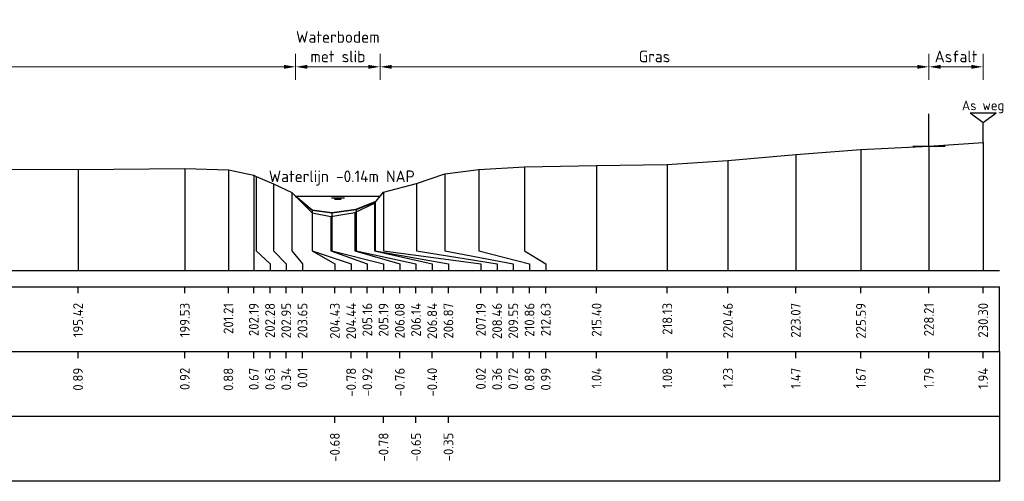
# Model space of a CAD drawing. Header units: metres. Extents: x 132725 to 140175, y 414354 to 417094.
# Tile 22 of 61: x 140043 to 140081, y 416356 to 416374. Entities that reach past the tile are written whole.
import ezdxf
from ezdxf.enums import TextEntityAlignment as Align

# ---------------------------------------------------------------- set-up
doc = ezdxf.new("R2010")
doc.units = ezdxf.units.M
doc.header["$PDMODE"] = 35
doc.header["$PDSIZE"] = 0.075
doc.layers.get('Defpoints').update_dxf_attribs({"true_color": 0x806000})
for name, color, linetype, lineweight in [('B-ME-AM-AS-SD', 10, 'Continuous', 25), ('B-ME-GW-MAAIVELD-GD', 8, 'GW-MAAIVELD', 25), ('B-ME-VH-KANT ASFALT-SD', 7, 'Continuous', 25), ('X-ME-AL-PROFIEL_BOVENKANT SLIB-GD', 42, 'Continuous', 35), ('X-XX-AL-DETAIL1-M', 7, 'Continuous', 18), ('X-XX-AL-NAP-T18', 7, 'Continuous', 18)]:
    doc.layers.add(name, color=color, linetype=linetype, lineweight=lineweight)
doc.layers.add('X-ME-AL-PROFIEL_WATERLIJN-GD', color=150, linetype='Continuous')
doc.layers.add('X-ME-AL-PROFIELRASTER-S', color=7, linetype='Continuous')
doc.styles.add('NLCS-ISO-ANNOTATIEF-T18', font='NLCS-ISO.ttf', dxfattribs={"height": 1.8})
doc.styles.add('NLCS-ISO-ANNOTATIVE-T18', font='NLCS-ISO.ttf', dxfattribs={"height": 1.8})
doc.linetypes.add('GW-MAAIVELD', pattern='A,12,[40,NLCS.SHX,S=1,R=0,X=0,Y=-0.5],12', length=24)
doc.dimstyles.new('NLCS-ANNOTATIEF-T18-PIJL_L2_H0', dxfattribs={"dimtxt": 2.5, "dimasz": 1.8, "dimexe": 2, "dimexo": 2, "dimgap": 0.7, "dimtad": 1, "dimzin": 0, "dimdsep": 46, "dimtxsty": 'NLCS-ISO-ANNOTATIEF-T18', "dimcen": 0, "dimdle": 2, "dimclrd": 256, "dimclre": 256, "dimclrt": 10, "dimaunit": 2, "dimadec": 0, "dimazin": 0, "dimtfac": 1, "dimtdec": 3, "dimtofl": 0, "dimtmove": 0, "dimatfit": 3, "dimfxl": 2, "dimfxlon": 1, "dimtfillclr": 256, "dimtolj": 1, "dimtzin": 0, "dimlwd": -1, "dimlwe": -1, "dimarcsym": 0})

# ---------------------------------------------------------------- blocks, each defined once
blk = doc.blocks.new('SAL-PROFIELRASTER_BALK_EIND1-SOD')
at = {"color": 0, "linetype": 'ByBlock', "lineweight": -2}
blk.add_line((1, -12.5), (1, -2.5), dxfattribs=at)
at = {"color": 0, "linetype": 'ByBlock', "lineweight": -2, "flags": 128}
for points in [[(0, 0), (1, 0)], [(0, -2.5), (1, -2.5)], [(0, -12.5), (1, -12.5)]]:
    blk.add_lwpolyline(points, dxfattribs=at)
blk = doc.blocks.new('SAL-PROFIELRASTER_BALK_EIND2-SOD')
at = {"color": 0, "linetype": 'ByBlock', "lineweight": -2}
for p, q in [((1, -2.5), (1, -12.5)), ((1, -12.5), (0, -12.5))]:
    blk.add_line(p, q, dxfattribs=at)
blk = doc.blocks.new('SAL-PROFIELRASTER_BALK_DATA-SOD')
at = {"color": 0, "linetype": 'ByBlock', "lineweight": -2}
blk.add_lwpolyline([(0, -3.5), (0, -2.5)], dxfattribs=at)
at = {"color": 0, "linetype": 'ByBlock', "lineweight": -2, "style": 'NLCS-ISO-ANNOTATIVE-T18'}
blk.add_attdef('GETAL', text='', height=1.5, rotation=90, dxfattribs=at).set_placement((0.75, -5), align=Align.RIGHT)
blk = doc.blocks.new('SAL-PROFIELRASTER_AANHAAL-SOD')
at = {"color": 9, "linetype": 'ByBlock', "lineweight": -2, "flags": 128}
blk.add_lwpolyline([(0, 1), (0, 0)], dxfattribs=at)
blk = doc.blocks.new('SAL-PROFIELRASTER_AANHAAL_STAGGER-SOD')
at = {"color": 9, "linetype": 'ByBlock', "lineweight": -2, "flags": 128}
for points in [[(0, 0), (0, -0.25)], [(0, -0.25), (1, -0.75)], [(1, -0.75), (1, -1)]]:
    blk.add_lwpolyline(points, dxfattribs=at)
blk = doc.blocks.new('*D247')
at = {"layer": 'Defpoints', "color": 0, "transparency": 16777216}
for p in [(140021.984, 416372.323), (140021.984, 416367.487), (140053.927, 416367.34)]:
    blk.add_point(p, dxfattribs=at)
at = {"layer": 'X-XX-AL-DETAIL1-M', "transparency": 16777216}
for p, q in [((140021.984, 416371.823), (140021.984, 416372.823)), ((140053.927, 416371.823), (140053.927, 416372.823)), ((140053.477, 416372.323), (140022.434, 416372.323))]:
    blk.add_line(p, q, dxfattribs=at)
for points in [[(140022.434, 416372.398), (140022.434, 416372.248), (140021.984, 416372.323)], [(140053.477, 416372.398), (140053.477, 416372.248), (140053.927, 416372.323)]]:
    blk.add_solid(points, dxfattribs=at)
at = {"layer": 'X-XX-AL-DETAIL1-M', "color": 10, "transparency": 16777216, "insert": (140039.849, 416372.723), "char_height": 0.45, "attachment_point": 5, "style": 'NLCS-ISO-ANNOTATIEF-T18'}
blk.add_mtext('\\A1;Gras', dxfattribs=at)
blk = doc.blocks.new('*D248')
at = {"layer": 'Defpoints', "color": 0, "transparency": 16777216}
for p in [(140053.927, 416372.323), (140053.927, 416367.34), (140057.186, 416367.34)]:
    blk.add_point(p, dxfattribs=at)
at = {"layer": 'X-XX-AL-DETAIL1-M', "transparency": 16777216}
for p, q in [((140053.927, 416371.823), (140053.927, 416372.823)), ((140057.186, 416371.823), (140057.186, 416372.823)), ((140056.736, 416372.323), (140054.377, 416372.323))]:
    blk.add_line(p, q, dxfattribs=at)
for points in [[(140054.377, 416372.398), (140054.377, 416372.248), (140053.927, 416372.323)], [(140056.736, 416372.398), (140056.736, 416372.248), (140057.186, 416372.323)]]:
    blk.add_solid(points, dxfattribs=at)
at = {"layer": 'X-XX-AL-DETAIL1-M', "color": 10, "transparency": 16777216, "insert": (140055.557, 416373.099), "char_height": 0.45, "attachment_point": 5, "style": 'NLCS-ISO-ANNOTATIEF-T18'}
blk.add_mtext('\\A1;Waterbodem\\Pmet slib', dxfattribs=at)
blk = doc.blocks.new('*D249')
at = {"layer": 'Defpoints', "color": 0, "transparency": 16777216}
for p in [(140057.186, 416372.323), (140057.186, 416367.34), (140078.334, 416364.477)]:
    blk.add_point(p, dxfattribs=at)
at = {"layer": 'X-XX-AL-DETAIL1-M', "transparency": 16777216}
for p, q in [((140057.186, 416371.823), (140057.186, 416372.823)), ((140078.334, 416371.823), (140078.334, 416372.823)), ((140077.884, 416372.323), (140057.636, 416372.323))]:
    blk.add_line(p, q, dxfattribs=at)
for points in [[(140057.636, 416372.398), (140057.636, 416372.248), (140057.186, 416372.323)], [(140077.884, 416372.398), (140077.884, 416372.248), (140078.334, 416372.323)]]:
    blk.add_solid(points, dxfattribs=at)
at = {"layer": 'X-XX-AL-DETAIL1-M', "color": 10, "transparency": 16777216, "insert": (140067.76, 416372.723), "char_height": 0.45, "attachment_point": 5, "style": 'NLCS-ISO-ANNOTATIEF-T18'}
blk.add_mtext('\\A1;Gras', dxfattribs=at)
blk = doc.blocks.new('*D250')
at = {"layer": 'Defpoints', "color": 0, "transparency": 16777216}
for p in [(140078.334, 416372.323), (140078.334, 416364.477), (140080.424, 416364.477)]:
    blk.add_point(p, dxfattribs=at)
at = {"layer": 'X-XX-AL-DETAIL1-M', "transparency": 16777216}
for p, q in [((140078.334, 416371.823), (140078.334, 416372.823)), ((140080.424, 416371.823), (140080.424, 416372.823)), ((140079.974, 416372.323), (140078.784, 416372.323))]:
    blk.add_line(p, q, dxfattribs=at)
for points in [[(140078.784, 416372.398), (140078.784, 416372.248), (140078.334, 416372.323)], [(140079.974, 416372.398), (140079.974, 416372.248), (140080.424, 416372.323)]]:
    blk.add_solid(points, dxfattribs=at)
at = {"layer": 'X-XX-AL-DETAIL1-M', "color": 10, "transparency": 16777216, "insert": (140079.379, 416372.723), "char_height": 0.45, "attachment_point": 5, "style": 'NLCS-ISO-ANNOTATIEF-T18'}
blk.add_mtext('\\A1;Asfalt', dxfattribs=at)
blk = doc.blocks.new('SAM-AS-SOD')
at = {"color": 0, "linetype": 'ByBlock', "lineweight": -2}
for p, q in [((0, 3), (-2, 4.5)), ((2, 4.5), (0, 3)), ((0, 0), (0, 3))]:
    blk.add_line(p, q, dxfattribs=at)
at = {"color": 0, "linetype": 'ByBlock', "lineweight": -2, "flags": 128}
blk.add_lwpolyline([(2, 4.5), (-2, 4.5)], dxfattribs=at)
at = {"color": 0, "linetype": 'ByBlock', "lineweight": -2, "style": 'NLCS-ISO-ANNOTATIVE-T18'}
blk.add_attdef('AS', text='', height=1.5, dxfattribs=at).set_placement((0, 4.5), align=Align.BOTTOM_CENTER)
blk = doc.blocks.new('SVH-KANT VERHARDING DWP-SOD')
blk.add_line((0, 0), (0, 0.5))
at = {"flags": 128}
blk.add_lwpolyline([(-0.25, 0), (0.25, 0)], dxfattribs=at)

msp = doc.modelspace()

# ---------------------------------------------------------------- linework, layer by layer
at = {"layer": 'B-ME-GW-MAAIVELD-GD', "ltscale": 0.1, "flags": 128}
msp.add_lwpolyline([(139850.128, 416368.238), (139852.654, 416368.314), (139855.788, 416368.249), (139857.884, 416367.944), (139859.002, 416367.619), (139859.474, 416367.18), (139860.082, 416366.728), (139861.726, 416368.042), (139863.249, 416368.251), (139866.368, 416368.272), (139869.883, 416368.316), (139873.222, 416368.249), (139875.535, 416368.173), (139876.855, 416367.89), (139878.283, 416368.173), (139881.286, 416368.271), (139885.807, 416368.282), (139888.705, 416368.286), (139891.813, 416368.227), (139894.319, 416367.939), (139895.232, 416367.714), (139895.731, 416367.496), (139895.843, 416367.185), (139896.196, 416366.936), (139896.607, 416366.882), (139896.952, 416367.385), (139897.652, 416367.77), (139899.252, 416368.259), (139900.908, 416368.409), (139903.968, 416368.366), (139908.037, 416368.351), (139911.342, 416368.297), (139914.728, 416368.254), (139915.29, 416368.221), (139916.531, 416367.931), (139917.05, 416367.923), (139918.174, 416368.16), (139920.349, 416368.326), (139924.151, 416368.306), (139926.818, 416368.209), (139927.994, 416367.928), (139928.636, 416367.928), (139930.071, 416368.239), (139933.116, 416368.305), (139936.253, 416368.331), (139939.918, 416368.245), (139941.766, 416367.992), (139942.512, 416367.72), (139942.96, 416366.968), (139943.398, 416366.93), (139943.97, 416367.608), (139945.756, 416368.057), (139949.725, 416368.247), (139955.483, 416368.176), (139959.949, 416368.16), (139962.111, 416368.185), (139963.758, 416367.987), (139964.6, 416367.674), (139964.941, 416367.84), (139966.247, 416368.163), (139968.507, 416368.253), (139971.381, 416368.249), (139975.61, 416368.184), (139976.912, 416367.952), (139977.635, 416367.673), (139977.94, 416367.862), (139978.931, 416368.099), (139980.41, 416368.207), (139986.724, 416368.252), (139988.528, 416368.102), (139989.906, 416367.873), (139990.558, 416368.054), (139991.754, 416368.183), (139993.84, 416368.242), (139996.281, 416368.274), (139996.879, 416368.288), (139998.644, 416368.221), (139999.859, 416368.007), (140000.429, 416367.817), (140000.721, 416367.727), (140001.004, 416367.805), (140001.187, 416367.945), (140001.437, 416368.009), (140002.63, 416368.194), (140006.64, 416368.265), (140011.78, 416368.267), (140015.268, 416368.286), (140017.927, 416368.211), (140018.852, 416368.075), (140019.912, 416367.835), (140020.621, 416367.422), (140021.043, 416366.794), (140021.448, 416366.941), (140022.183, 416367.69), (140023.156, 416368.145), (140023.481, 416368.176), (140025.981, 416368.311), (140029.637, 416368.371), (140032.751, 416368.336), (140036.193, 416368.302), (140037.375, 416368.139), (140038.344, 416367.848), (140038.764, 416368.008), (140039.928, 416368.262), (140041.349, 416368.379), (140045.544, 416368.366), (140049.658, 416368.4), (140051.339, 416368.352), (140052.318, 416368.144), (140052.412, 416368.102), (140053.073, 416367.816), (140053.781, 416367.487), (140054.568, 416366.695), (140055.285, 416366.56), (140056.21, 416366.716), (140056.966, 416367.076), (140057.313, 416367.492), (140058.586, 416367.833), (140059.679, 416368.194), (140060.99, 416368.37), (140062.755, 416368.471), (140065.529, 416368.518), (140068.254, 416368.558), (140070.591, 416368.708), (140073.202, 416368.949), (140075.716, 416369.142), (140078.334, 416369.267), (140080.424, 416369.413)], dxfattribs=at)
at = {"layer": 'X-ME-AL-PROFIEL_BOVENKANT SLIB-GD'}
msp.add_lwpolyline([(140053.927, 416367.34), (140054.563, 416366.798), (140055.322, 416366.697), (140056.264, 416366.83), (140056.998, 416367.126), (140057.186, 416367.34)], dxfattribs=at)
at = {"layer": 'X-ME-AL-PROFIEL_WATERLIJN-GD'}
for points in [[(140053.927, 416367.34), (140057.186, 416367.34)], [(140055.307, 416367.279), (140055.807, 416367.279)], [(140055.432, 416367.22), (140055.682, 416367.22)]]:
    msp.add_lwpolyline(points, dxfattribs=at)

# ---------------------------------------------------------------- block references
at = {"layer": 'B-ME-AM-AS-SD', "xscale": 0.25, "yscale": 0.25, "zscale": 0.25}
msp.add_blockref('SAM-AS-SOD', (140080.424, 416369.413), dxfattribs=at).add_auto_attribs({'AS': 'As weg'})
at = {"layer": 'B-ME-VH-KANT ASFALT-SD', "xscale": 2.5, "yscale": 2.5, "zscale": 2.5}
msp.add_blockref('SVH-KANT VERHARDING DWP-SOD', (140078.334, 416369.267), dxfattribs=at)
at = {"layer": 'X-ME-AL-PROFIELRASTER-S'}
for p, yscale in [((140078.334, 416364.477), 4.79), ((140080.424, 416364.477), 4.936), ((140073.202, 416364.477), 4.472), ((140075.716, 416364.477), 4.665), ((140062.755, 416365.477), 2.994), ((140065.529, 416364.477), 4.041), ((140068.254, 416364.477), 4.081), ((140070.591, 416364.477), 4.231), ((140045.544, 416364.477), 3.889), ((140049.658, 416364.477), 3.923), ((140051.339, 416364.477), 3.875), ((140052.318, 416364.477), 3.667), ((140052.412, 416365.477), 2.625), ((140059.679, 416365.477), 2.717), ((140060.99, 416365.477), 2.893), ((140053.073, 416365.477), 2.339), ((140058.586, 416365.477), 2.356), ((140053.781, 416365.477), 2.01), ((140057.313, 416365.477), 2.015), ((140056.966, 416365.477), 1.599), ((140056.998, 416365.477), 1.649), ((140054.563, 416365.477), 1.321), ((140054.568, 416365.477), 1.218), ((140055.285, 416365.477), 1.083), ((140055.322, 416365.477), 1.22), ((140056.21, 416365.477), 1.239), ((140056.264, 416365.477), 1.353)]:
    msp.add_blockref('SAL-PROFIELRASTER_AANHAAL-SOD', p, dxfattribs=dict(at, yscale=yscale))
for p, xscale, zscale in [((140052.412, 416365.477), 0.531038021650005, 0.531038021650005), ((140053.073, 416365.477), 0.4951776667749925, 0.4951776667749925), ((140053.781, 416365.477), 0.4124572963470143, 0.4124572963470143), ((140054.563, 416365.477), 0.8803542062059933, 0.8803542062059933), ((140054.568, 416365.477), 1.500476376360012, 1.500476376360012), ((140055.285, 416365.477), 1.407971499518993, 1.407971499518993), ((140055.322, 416365.477), 1.996576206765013, 1.996576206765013), ((140056.21, 416365.477), 1.732777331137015, 1.732777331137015), ((140056.264, 416365.477), 2.304063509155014, 2.304063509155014), ((140056.966, 416365.477), 2.227024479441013, 2.227024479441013), ((140056.998, 416365.477), 2.819957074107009, 2.819957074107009), ((140057.313, 416365.477), 3.755057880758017, 3.755057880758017), ((140058.586, 416365.477), 3.107641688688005, 3.107641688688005), ((140059.679, 416365.477), 2.639459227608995, 2.639459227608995), ((140060.99, 416365.477), 1.953457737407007, 1.953457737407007), ((140062.755, 416365.477), 0.8131117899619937, 0.8131117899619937)]:
    msp.add_blockref('SAL-PROFIELRASTER_AANHAAL_STAGGER-SOD', p, dxfattribs=dict(at, xscale=xscale, zscale=zscale))
at = {"layer": 'X-ME-AL-PROFIELRASTER-S', "xscale": 230.9211082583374, "yscale": 0.25, "zscale": 230.9211082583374}
for name, p in [('SAL-PROFIELRASTER_BALK_EIND1-SOD', (139850.128, 416364.477)), ('SAL-PROFIELRASTER_BALK_EIND2-SOD', (139850.128, 416361.977)), ('SAL-PROFIELRASTER_BALK_EIND2-SOD', (139850.128, 416359.477))]:
    msp.add_blockref(name, p, dxfattribs=at)
at = {"layer": 'X-ME-AL-PROFIELRASTER-S', "xscale": 0.25, "yscale": 0.25, "zscale": 0.25}
for p, values in [((140045.544, 416364.477), {'GETAL': '195.42'}), ((140049.658, 416364.477), {'GETAL': '199.53'}), ((140051.339, 416364.477), {'GETAL': '201.21'}), ((140052.318, 416364.477), {'GETAL': '202.19'}), ((140052.943, 416364.477), {'GETAL': '202.28'}), ((140053.568, 416364.477), {'GETAL': '202.95'}), ((140054.193, 416364.477), {'GETAL': '203.65'}), ((140055.443, 416364.477), {'GETAL': '204.43'}), ((140056.068, 416364.477), {'GETAL': '204.44'}), ((140056.693, 416364.477), {'GETAL': '205.16'}), ((140057.318, 416364.477), {'GETAL': '205.19'}), ((140057.943, 416364.477), {'GETAL': '206.08'}), ((140058.568, 416364.477), {'GETAL': '206.14'}), ((140059.193, 416364.477), {'GETAL': '206.84'}), ((140059.818, 416364.477), {'GETAL': '206.87'}), ((140061.068, 416364.477), {'GETAL': '207.19'}), ((140061.693, 416364.477), {'GETAL': '208.46'}), ((140062.318, 416364.477), {'GETAL': '209.55'}), ((140062.943, 416364.477), {'GETAL': '210.86'}), ((140063.568, 416364.477), {'GETAL': '212.63'}), ((140065.529, 416364.477), {'GETAL': '215.40'}), ((140068.254, 416364.477), {'GETAL': '218.13'}), ((140070.591, 416364.477), {'GETAL': '220.46'}), ((140073.202, 416364.477), {'GETAL': '223.07'}), ((140075.716, 416364.477), {'GETAL': '225.59'}), ((140078.334, 416364.477), {'GETAL': '228.21'}), ((140080.424, 416364.477), {'GETAL': '230.30'}), ((140045.544, 416361.977), {'GETAL': '0.89'}), ((140049.658, 416361.977), {'GETAL': '0.92'}), ((140051.339, 416361.977), {'GETAL': '0.88'}), ((140052.318, 416361.977), {'GETAL': '0.67'}), ((140052.943, 416361.977), {'GETAL': '0.63'}), ((140053.568, 416361.977), {'GETAL': '0.34'}), ((140054.193, 416361.977), {'GETAL': '0.01'}), ((140056.068, 416361.977), {'GETAL': '-0.78'}), ((140056.693, 416361.977), {'GETAL': '-0.92'}), ((140057.943, 416361.977), {'GETAL': '-0.76'}), ((140059.193, 416361.977), {'GETAL': '-0.40'}), ((140061.068, 416361.977), {'GETAL': '0.02'}), ((140061.693, 416361.977), {'GETAL': '0.36'}), ((140062.318, 416361.977), {'GETAL': '0.72'}), ((140062.943, 416361.977), {'GETAL': '0.89'}), ((140063.568, 416361.977), {'GETAL': '0.99'}), ((140065.529, 416361.977), {'GETAL': '1.04'}), ((140068.254, 416361.977), {'GETAL': '1.08'}), ((140070.591, 416361.977), {'GETAL': '1.23'}), ((140073.202, 416361.977), {'GETAL': '1.47'}), ((140075.716, 416361.977), {'GETAL': '1.67'}), ((140078.334, 416361.977), {'GETAL': '1.79'}), ((140080.424, 416361.977), {'GETAL': '1.94'}), ((140055.443, 416359.477), {'GETAL': '-0.68'}), ((140057.318, 416359.477), {'GETAL': '-0.78'}), ((140058.568, 416359.477), {'GETAL': '-0.65'}), ((140059.818, 416359.477), {'GETAL': '-0.35'})]:
    msp.add_blockref('SAL-PROFIELRASTER_BALK_DATA-SOD', p, dxfattribs=at).add_auto_attribs(values)

# ---------------------------------------------------------------- texts
at = {"layer": 'X-XX-AL-NAP-T18', "color": 10, "insert": (140052.894, 416367.743), "char_height": 0.45, "width": 15.43377, "attachment_point": 7, "style": 'NLCS-ISO-ANNOTATIEF-T18'}
msp.add_mtext('Waterlijn -0.14m NAP', dxfattribs=at)

# ---------------------------------------------------------------- dimensions: what is measured, and where the dimension line sits
at = {"layer": 'X-XX-AL-DETAIL1-M'}
for base, p1, p2, text, picture, middle in [((140053.927, 416372.323), (140057.186, 416367.34), (140053.927, 416367.34), 'Waterbodem\\Pmet slib', '*D248', (140055.557, 416372.323)), ((140021.984, 416372.323), (140053.927, 416367.34), (140021.984, 416367.487), 'Gras', '*D247', (140039.849, 416372.323)), ((140057.186, 416372.323), (140078.334, 416364.477), (140057.186, 416367.34), 'Gras', '*D249', (140067.76, 416372.323)), ((140078.334, 416372.323), (140080.424, 416364.477), (140078.334, 416364.477), 'Asfalt', '*D250', (140079.379, 416372.323))]:
    dim = msp.add_linear_dim(base=base, p1=p1, p2=p2, text=text, dimstyle='NLCS-ANNOTATIEF-T18-PIJL_L2_H0', dxfattribs=at)
    dim.commit()
    dim.dimension.update_dxf_attribs({"geometry": picture, "text_midpoint": middle, "dimtype": 160})

doc.saveas('drawing.dxf')
